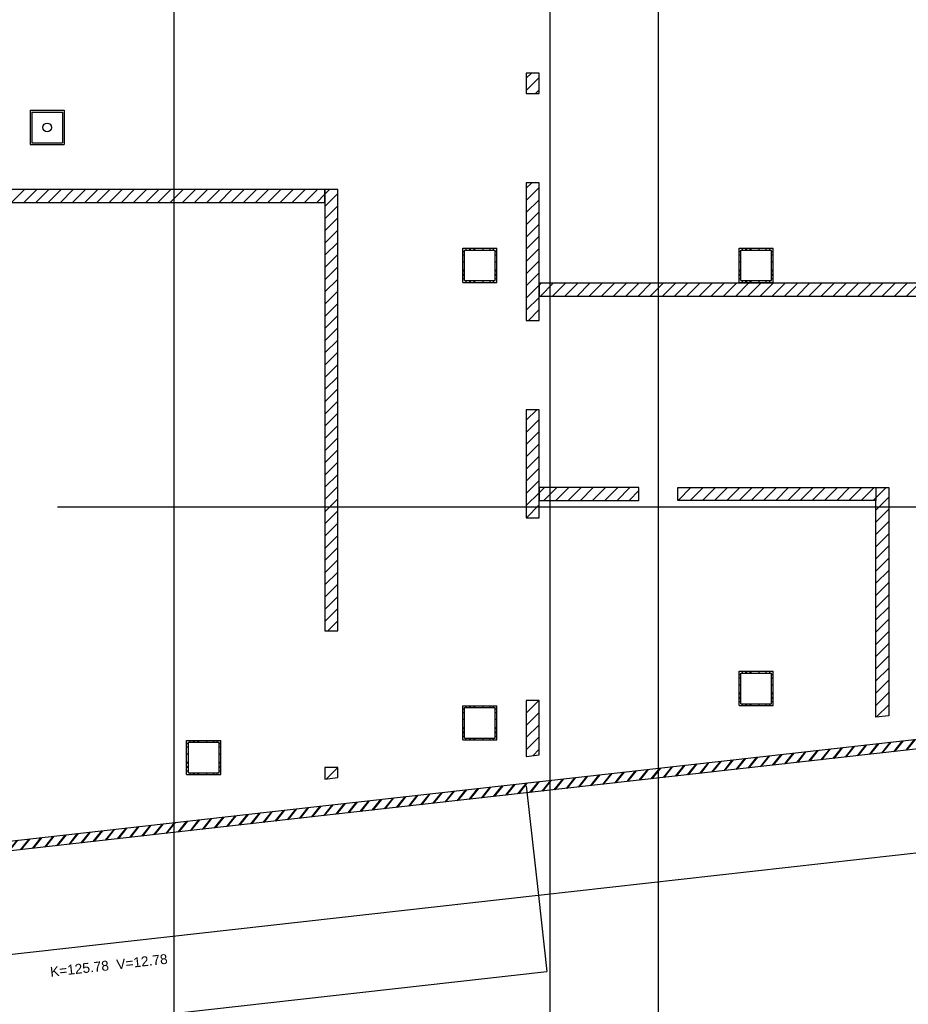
# Model space of a CAD drawing. Header units: millimetres. Extents: x -38031 to 110605, y -22066 to 88711.
# Tile 3 of 150: x -1789 to 8506, y -2261 to 9144. Entities that reach past the tile are written whole.
import ezdxf

# ---------------------------------------------------------------- set-up
doc = ezdxf.new("R2010")
doc.units = ezdxf.units.MM
doc.header["$LTSCALE"] = 50
doc.set_wipeout_variables(frame=1)
doc.linetypes.add('STYLE_06', pattern=[1.04164, 0.625, -0.20828, 0.06943, -0.13893])
for name, color, linetype in [('AL$1A---_ALGEMEEN', 8, 'Continuous'), ('AM$1A---_ARCERING', 8, 'Continuous'), ('AT$1A---_TEKST100', 8, 'Continuous'), ('Bouwkundig', 8, 'Continuous'), ('stramien', 1, 'Continuous'), ('Vloerdoos (1e)', 51, 'Continuous'), ('Vloerdoos OUD', 51, 'Continuous')]:
    doc.layers.add(name, color=color, linetype=linetype)
doc.styles.add('Arial', font='ARIAL.TTF')
doc.dimstyles.new('VyA', dxfattribs={"dimtxt": 2.272868, "dimasz": 2.120801, "dimexe": 1.5, "dimexo": 1.59, "dimgap": 0.5, "dimtad": 1, "dimdec": 0, "dimzin": 11, "dimtxsty": 'Arial', "dimblk": 'VW_SLASH', "dimcen": 0, "dimdle": 1, "dimazin": 0, "dimtfac": 0.8, "dimtdec": 0, "dimtix": 1, "dimtmove": 0, "dimatfit": 0, "dimldrblk": 'VW_FILLEDARROW', "dimfxl": 0, "dimfrac": 2, "dimtolj": 1, "dimtzin": 11, "dimarcsym": 0})
pattern_1 = [(45, (0, 0), (70.71068, -70.71068), [])]

# ---------------------------------------------------------------- blocks, each defined once
blk = doc.blocks.new('VW_SLASH')
at = {"layer": 'AL$1A---_ALGEMEEN', "color": 0, "linetype": 'ByBlock', "lineweight": -2}
blk.add_line((0, 0), (-1, 0), dxfattribs=at)
at = {"layer": 'AL$1A---_ALGEMEEN', "color": 0, "linetype": 'ByBlock', "lineweight": 5}
blk.add_line((0.5, 0.5), (-0.5, -0.5), dxfattribs=at)
blk = doc.blocks.new('*D2046')
at = {"layer": 'AL$1A---_ALGEMEEN', "color": 0, "lineweight": -2}
for p, q in [((-92634, -751), (-92634, -2352)), ((-84582, -1465), (-84582, -2352)), ((-92632, -2350), (-84584, -2350))]:
    blk.add_line(p, q, dxfattribs=at)
at = {"layer": 'AL$1A---_ALGEMEEN', "color": 0, "lineweight": -2, "xscale": 2.12080078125, "yscale": 2.12080078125, "zscale": 2.12080078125, "rotation": 180}
blk.add_blockref('VW_SLASH', (-92634, -2350), dxfattribs=at)
at = {"layer": 'AL$1A---_ALGEMEEN', "color": 0, "lineweight": -2, "xscale": 2.12080078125, "yscale": 2.12080078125, "zscale": 2.12080078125}
blk.add_blockref('VW_SLASH', (-84582, -2350), dxfattribs=at)
blk = doc.blocks.new('VW_FILLEDARROW')
at = {"layer": 'AL$1A---_ALGEMEEN', "color": 0, "lineweight": -2}
blk.add_solid([(0, 0), (0.5, 0.5), (0.5, -0.5)], dxfattribs=at)
blk = doc.blocks.new('*D2047')
at = {"layer": 'AL$1A---_ALGEMEEN', "color": 0, "lineweight": -2}
for p, q in [((-84582, -187), (-84582, -1465)), ((-77552, -129), (-77552, -1465)), ((-84580, -1463), (-77554, -1463))]:
    blk.add_line(p, q, dxfattribs=at)
at = {"layer": 'AL$1A---_ALGEMEEN', "color": 0, "lineweight": -2, "xscale": 2.12080078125, "yscale": 2.12080078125, "zscale": 2.12080078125, "rotation": 180}
blk.add_blockref('VW_SLASH', (-84582, -1463), dxfattribs=at)
at = {"layer": 'AL$1A---_ALGEMEEN', "color": 0, "lineweight": -2, "xscale": 2.12080078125, "yscale": 2.12080078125, "zscale": 2.12080078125}
blk.add_blockref('VW_SLASH', (-77552, -1463), dxfattribs=at)
blk = doc.blocks.new('*D2048')
at = {"layer": 'AL$1A---_ALGEMEEN', "color": 0, "lineweight": -2}
for p, q in [((-92634, -272), (-92634, -1465)), ((-92632, -1463), (-84584, -1463)), ((-84582, -1462), (-84582, -1462))]:
    blk.add_line(p, q, dxfattribs=at)
at = {"layer": 'AL$1A---_ALGEMEEN', "color": 0, "lineweight": -2, "xscale": 2.12080078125, "yscale": 2.12080078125, "zscale": 2.12080078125, "rotation": 180}
blk.add_blockref('VW_SLASH', (-92634, -1463), dxfattribs=at)
at = {"layer": 'AL$1A---_ALGEMEEN', "color": 0, "lineweight": -2, "xscale": 2.12080078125, "yscale": 2.12080078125, "zscale": 2.12080078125}
blk.add_blockref('VW_SLASH', (-84582, -1463), dxfattribs=at)
blk = doc.blocks.new('Group-92')
at = {"color": 0}
for points in [[(-52131, -20286), (-52131, -20050), (-52281, -20050), (-52281, -20286)], [(-52281, -21320), (-52281, -22915), (-52131, -22915), (-52131, -21320)], [(-54614, -21400), (-54614, -26512), (-54464, -26512), (-54464, -21400)], [(-52281, -23949), (-52281, -25201), (-52131, -25201), (-52131, -23949)], [(-48231, -27509), (-48231, -24851), (-48081, -24851), (-48081, -27495)], [(-52281, -27965), (-52279, -27965), (-52131, -27948), (-52131, -27319), (-52281, -27319)], [(-54614, -28092), (-54614, -28227), (-54464, -28210), (-54464, -28092)]]:
    blk.add_wipeout(points, dxfattribs=at).dxf.layer = 'AL$1A---_ALGEMEEN'
at = {"layer": 'AM$1A---_ARCERING', "linetype": 'Continuous', "lineweight": 5}
h = blk.add_hatch(dxfattribs=at)
h.set_pattern_fill('KALKZANDSTEEN', color=256, style=0, pattern_type=2)
h.set_pattern_definition(pattern_1)
h.paths.add_polyline_path([(-52131, -20286), (-52131, -20050), (-52281, -20050), (-52281, -20286)])
h = blk.add_hatch(dxfattribs=at)
h.set_pattern_fill('KALKZANDSTEEN', color=256, style=0, pattern_type=2)
h.set_pattern_definition(pattern_1)
h.paths.add_polyline_path([(-52281, -21320), (-52281, -22915), (-52131, -22915), (-52131, -21320)])
h = blk.add_hatch(dxfattribs=at)
h.set_pattern_fill('KALKZANDSTEEN', color=256, style=0, pattern_type=2)
h.set_pattern_definition(pattern_1)
h.paths.add_polyline_path([(-54614, -21400), (-54614, -26512), (-54464, -26512), (-54464, -21400)])
h = blk.add_hatch(dxfattribs=at)
h.set_pattern_fill('KALKZANDSTEEN', color=256, style=0, pattern_type=2)
h.set_pattern_definition(pattern_1)
h.paths.add_polyline_path([(-52281, -23949), (-52281, -25201), (-52131, -25201), (-52131, -23949)])
h = blk.add_hatch(dxfattribs=at)
h.set_pattern_fill('KALKZANDSTEEN', color=256, style=0, pattern_type=2)
h.set_pattern_definition(pattern_1)
h.paths.add_polyline_path([(-48231, -27509), (-48231, -24851), (-48081, -24851), (-48081, -27495)])
h = blk.add_hatch(dxfattribs=at)
h.set_pattern_fill('KALKZANDSTEEN', color=256, style=0, pattern_type=2)
h.set_pattern_definition(pattern_1)
h.paths.add_polyline_path([(-52281, -27965), (-52279, -27965), (-52131, -27948), (-52131, -27319), (-52281, -27319)])
h = blk.add_hatch(dxfattribs=at)
h.set_pattern_fill('KALKZANDSTEEN', color=256, style=0, pattern_type=2)
h.set_pattern_definition(pattern_1)
h.paths.add_polyline_path([(-54614, -28092), (-54614, -28227), (-54464, -28210), (-54464, -28092)])
at = {"layer": 'AL$1A---_ALGEMEEN', "color": 0}
for points in [[(-52131, -20286), (-52131, -20050), (-52281, -20050), (-52281, -20286)], [(-52281, -21320), (-52281, -22915), (-52131, -22915), (-52131, -21320)], [(-54614, -21400), (-54614, -26512), (-54464, -26512), (-54464, -21400)], [(-52281, -23949), (-52281, -25201), (-52131, -25201), (-52131, -23949)], [(-48231, -27509), (-48231, -24851), (-48081, -24851), (-48081, -27495)], [(-52281, -27965), (-52279, -27965), (-52131, -27948), (-52131, -27319), (-52281, -27319)], [(-54614, -28092), (-54614, -28227), (-54464, -28210), (-54464, -28092)]]:
    blk.add_lwpolyline(points, close=True, dxfattribs=at)
at = {"color": 0}
for points in [[(-60256, -21400), (-60256, -21550), (-54614, -21550), (-54614, -21400)], [(-52131, -22485), (-52131, -22635), (-46287, -22635), (-46287, -22485)], [(-50976, -24850), (-52131, -24850), (-52131, -25000), (-50976, -25000)], [(-50526, -24850), (-48231, -24850), (-48231, -25000), (-50526, -25000)]]:
    blk.add_wipeout(points, dxfattribs=at).dxf.layer = 'AL$1A---_ALGEMEEN'
at = {"layer": 'AM$1A---_ARCERING', "linetype": 'Continuous', "lineweight": 5}
h = blk.add_hatch(dxfattribs=at)
h.set_pattern_fill('KALKZANDSTEEN', color=256, style=0, pattern_type=2)
h.set_pattern_definition(pattern_1)
h.paths.add_polyline_path([(-60256, -21400), (-60256, -21550), (-54614, -21550), (-54614, -21400)])
h = blk.add_hatch(dxfattribs=at)
h.set_pattern_fill('KALKZANDSTEEN', color=256, style=0, pattern_type=2)
h.set_pattern_definition(pattern_1)
h.paths.add_polyline_path([(-52131, -22485), (-52131, -22635), (-46287, -22635), (-46287, -22485)])
h = blk.add_hatch(dxfattribs=at)
h.set_pattern_fill('KALKZANDSTEEN', color=256, style=0, pattern_type=2)
h.set_pattern_definition(pattern_1)
h.paths.add_polyline_path([(-50976, -24850), (-52131, -24850), (-52131, -25000), (-50976, -25000)])
h = blk.add_hatch(dxfattribs=at)
h.set_pattern_fill('KALKZANDSTEEN', color=256, style=0, pattern_type=2)
h.set_pattern_definition(pattern_1)
h.paths.add_polyline_path([(-50526, -24850), (-48231, -24850), (-48231, -25000), (-50526, -25000)])
at = {"layer": 'AL$1A---_ALGEMEEN', "color": 0}
for points in [[(-60256, -21400), (-60256, -21550), (-54614, -21550), (-54614, -21400)], [(-52131, -22485), (-52131, -22635), (-46287, -22635), (-46287, -22485)], [(-50976, -24850), (-52131, -24850), (-52131, -25000), (-50976, -25000)], [(-50526, -24850), (-48231, -24850), (-48231, -25000), (-50526, -25000)]]:
    blk.add_lwpolyline(points, close=True, dxfattribs=at)
blk = doc.blocks.new('VLOERDOOS (1e)')
at = {"layer": 'Vloerdoos OUD'}
for p, q in [((0, 395), (395, 395)), ((0, 395), (0, 0)), ((0, 355), (20, 355)), ((20, 375), (20, 20)), ((20, 375), (375, 375)), ((40, 375), (40, 395)), ((80, 375), (80, 395)), ((90, 375), (90, 395)), ((130, 375), (130, 395)), ((140, 375), (140, 395)), ((235, 375), (235, 395)), ((315, 375), (315, 395)), ((355, 375), (355, 395)), ((375, 375), (375, 20)), ((375, 355), (395, 355)), ((395, 395), (395, 0)), ((0, 315), (20, 315)), ((0, 305), (20, 305)), ((0, 265), (20, 265)), ((0, 255), (20, 255)), ((375, 315), (395, 315)), ((375, 305), (395, 305)), ((375, 265), (395, 265)), ((375, 255), (395, 255)), ((0, 160), (20, 160)), ((375, 160), (395, 160)), ((0, 80), (20, 80)), ((0, 40), (20, 40)), ((0, 0), (395, 0)), ((20, 20), (375, 20)), ((40, 0), (40, 20)), ((80, 0), (80, 20)), ((90, 0), (90, 20)), ((130, 0), (130, 20)), ((140, 0), (140, 20)), ((235, 0), (235, 20)), ((315, 0), (315, 20)), ((355, 0), (355, 20)), ((375, 80), (395, 80)), ((375, 40), (395, 40))]:
    blk.add_line(p, q, dxfattribs=at)
blk = doc.blocks.new('DOORVOERDOOS (1e)')
at = {"layer": 'Vloerdoos OUD'}
for p, q in [((-55, 395), (-55, 0)), ((-55, 395), (340, 395)), ((-35, 375), (320, 375)), ((-35, 375), (-35, 20)), ((320, 375), (320, 20)), ((340, 395), (340, 0)), ((-55, 0), (340, 0)), ((-35, 20), (320, 20))]:
    blk.add_line(p, q, dxfattribs=at)
blk.add_circle((142.5, 197.5), 50, dxfattribs=at)
blk = doc.blocks.new('metselwerk zo gevel 2150+')
at = {"color": 0}
for points in [[(-92634.02625, -269.99431), (-92634.02625, -156.99431), (-87328.23734, -156.99431), (-79359.52499, -156.99431), (-79359.52499, -269.99431), (-87328.23734, -269.99431)], [(-90302.30642, -1809.68888), (-88935.46883, -1809.68888), (-88935.46883, -1627.12638), (-90302.30642, -1627.12638)]]:
    blk.add_wipeout(points, dxfattribs=at).dxf.layer = 'AL$1A---_ALGEMEEN'
at = {"layer": 'AM$1A---_ARCERING', "linetype": 'Continuous', "lineweight": 5}
h = blk.add_hatch(dxfattribs=at)
h.set_pattern_fill('BAKSTEEN', color=256, style=0, pattern_type=2)
h.set_pattern_definition([(45, (0, 0), (70.71068, -70.71068), []), (45, (7.07, -7.07), (70.71068, -70.71068), [])])
h.paths.add_polyline_path([(-92634.02625, -269.99431), (-92634.02625, -156.99431), (-87328.23734, -156.99431), (-79359.52499, -156.99431), (-79359.52499, -269.99431), (-87328.23734, -269.99431)])
at = {"layer": 'AL$1A---_ALGEMEEN', "color": 0, "flags": 128}
for points in [[(-92634.02625, -269.99431), (-92634.02625, -156.99431), (-87328.23734, -156.99431), (-79359.52499, -156.99431)], [(-79359.52499, -269.99431), (-87328.23734, -269.99431), (-92634.02625, -269.99431)]]:
    blk.add_lwpolyline(points, dxfattribs=at)
at = {"layer": 'AT$1A---_TEKST100', "insert": (-90302.30642, -1657.94547), "char_height": 113.6434109, "attachment_point": 1, "line_spacing_factor": 0.967741, "style": 'Arial'}
blk.add_mtext('{\\C256;\\lK=125.78  V=12.78}', dxfattribs=at)
at = {"layer": 'AL$1A---_ALGEMEEN', "color": 0}
for base, p1, p2, override, picture, middle in [((-77552, -1463.28595), (-84581.9, -185.22545), (-77552, -127.44536), {"dimtxt": 2.272868, "dimgap": 25, "dimlfac": 50, "dimpost": '56K-V=<>', "dimtxsty": 'Arial', "dimtmove": 2}, '*D2047', (-81066.95, -1437.12471)), ((-84581.9, -1463.28595), (-92634.16, -269.99431), (-84581.9, -1463.28595), {"dimtxt": 2.272868, "dimgap": 25, "dimlfac": 50, "dimpost": '64K+2,08=<>', "dimtxsty": 'Arial', "dimtmove": 2}, '*D2048', (-88608.03, -1436.92006))]:
    dim = blk.add_linear_dim(base=base, p1=p1, p2=p2, dimstyle='VyA', override=override, dxfattribs=at)
    dim.commit()
    dim.dimension.update_dxf_attribs({"geometry": picture, "text_midpoint": middle})
dim = blk.add_linear_dim(base=(-84581.9, -2350.00786), p1=(-92634.02625, -749.67533), p2=(-84581.9, -1463.28595), text='(relïefmetselwerk)', dimstyle='VyA', override={"dimtxt": 2.525409, "dimgap": 25, "dimlfac": 50, "dimpost": '<>', "dimtxsty": 'Arial', "dimtmove": 2}, dxfattribs=at)
dim.commit()
dim.dimension.update_dxf_attribs({"geometry": '*D2046', "text_midpoint": (-88607.96312, -2323.35239)})
blk = doc.blocks.new('200254 W 210e 19-03-2008')
at = {"layer": 'AL$1A---_ALGEMEEN', "xscale": 0.02, "yscale": 0.02, "zscale": 0.02, "rotation": 6.40755072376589}
blk.add_blockref('metselwerk zo gevel 2150+', (20796.95, 3213.85), dxfattribs=at)
at = {"layer": 'AL$1A---_ALGEMEEN', "xscale": 0.02, "yscale": 0.02, "zscale": 0.02}
blk.add_blockref('Group-92', (20161.97, 3587.45), dxfattribs=at)
at = {"layer": 'stramien', "linetype": 'STYLE_06', "ltscale": 50}
for p, q in [((19034.75, 2703.35), (19034.75, 4240.03)), ((19121.89, 2703.35), (19121.89, 4240.03)), ((19146.95, 2737.41), (19146.95, 3316.41)), ((19007.75, 3085.95), (21069.72, 3085.95))]:
    blk.add_line(p, q, dxfattribs=at)

msp = doc.modelspace()

# ---------------------------------------------------------------- block references
at = {"layer": 'Bouwkundig', "xscale": 50, "yscale": 50, "zscale": 50}
msp.add_blockref('200254 W 210e 19-03-2008', (-951737, -150797), dxfattribs=at)

# ---------------------------------------------------------------- next in the draw order: block references
at = {"layer": 'Vloerdoos (1e)'}
msp.add_blockref('DOORVOERDOOS (1e)', (-1614, 7699), dxfattribs=at)
at = {"layer": 'Vloerdoos (1e)', "rotation": 90}
for p in [(3740, 6101), (6940, 6101), (6940, 1201), (3740, 801), (540, 401)]:
    msp.add_blockref('VLOERDOOS (1e)', p, dxfattribs=at)

doc.saveas('drawing.dxf')
